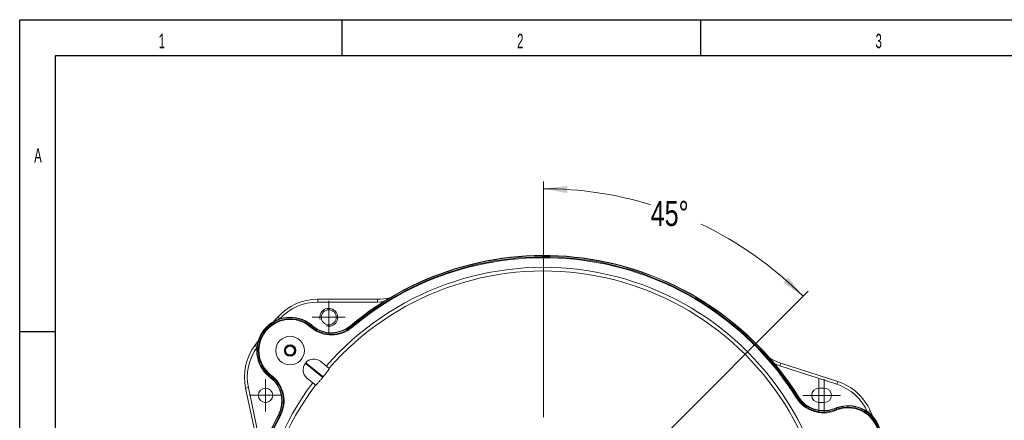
# Model space of a CAD drawing. Header units: millimetres. Extents: x 15 to 415, y 5 to 292.
# Tile 15 of 24: x 15 to 152, y 236 to 292. Entities that reach past the tile are written whole.
import ezdxf

# ---------------------------------------------------------------- set-up
doc = ezdxf.new("R2010")
doc.units = ezdxf.units.MM
doc.layers.add('SLD-0', color=179, linetype='Continuous')
doc.styles.add('SLDTEXTSTYLE1', font='TXT', dxfattribs={"width": 0.75})
doc.styles.add('SLDTEXTSTYLE2', font='TXT', dxfattribs={"width": 0.589474})
doc.dimstyles.new('SLDDIMSTYLE0', dxfattribs={"dimtxt": 3.5, "dimasz": 3.302, "dimexe": 0, "dimexo": 0.0625, "dimgap": 0.875, "dimtad": 0, "dimtih": 1, "dimtoh": 1, "dimdec": 4, "dimlfac": 2, "dimzin": 12, "dimdsep": 46, "dimtxsty": 'SLDTEXTSTYLE1', "dimsah": 1, "dimcen": 0.09, "dimazin": 3, "dimtfac": 1, "dimtofl": 0, "dimtmove": 0, "dimatfit": 3, "dimfxl": 1, "dimfrac": 2, "dimtolj": 1, "dimtzin": 12, "dimarcsym": 0})

# ---------------------------------------------------------------- blocks, each defined once
blk = doc.blocks.new('_D')
at = {"color": 7, "linetype": 'Continuous', "lineweight": 0}
for p, q in [((88.15, 236.79), (88.15, 269.64)), ((99.47, 228.75), (125.07, 254.35))]:
    blk.add_line(p, q, dxfattribs=at)
for start, end in [(73.0538, 90), (45, 64.6006)]:
    blk.add_arc((88.15, 217.43), 51.21, start, end, dxfattribs=at)
for points in [[(88.15, 268.64), (91.44, 268.03), (91.47, 269.04)], [(124.36, 253.64), (122.3, 256.27), (121.61, 255.53)]]:
    blk.add_solid(points, dxfattribs=at)
at = {"color": 7, "linetype": 'Continuous', "lineweight": 0, "insert": (103.08, 266.94), "char_height": 3.5, "attachment_point": 1, "style": 'SLDTEXTSTYLE1'}
blk.add_mtext('45°', dxfattribs=at)
blk = doc.blocks.new('SW_CENTERMARKSYMBOL_1')
at = {"color": 0, "linetype": 'Continuous', "lineweight": 0}
for p, q in [((0, 1.25), (0, 2.25)), ((-1.25, 0), (-2.25, 0)), ((0, 0), (-1.25, 0)), ((0, 0), (0, 1.25)), ((0, 0), (0, -1.25)), ((0, 0), (1.25, 0)), ((1.25, 0), (2.25, 0)), ((0, -1.25), (0, -2.25))]:
    blk.add_line(p, q, dxfattribs=at)
blk = doc.blocks.new('SW_CENTERMARKSYMBOL_2')
at = {"color": 0, "linetype": 'Continuous', "lineweight": 0}
for p, q in [((0, 1.25), (0, 2.3)), ((-1.25, 0), (-2.3, 0)), ((0, 0), (-1.25, 0)), ((0, 0), (0, 1.25)), ((0, 0), (0, -1.25)), ((0, 0), (1.25, 0)), ((1.25, 0), (2.3, 0)), ((0, -1.25), (0, -2.3))]:
    blk.add_line(p, q, dxfattribs=at)
blk = doc.blocks.new('SW_CENTERMARKSYMBOL_4')
at = {"color": 0, "linetype": 'Continuous', "lineweight": 0}
for p, q in [((0, 1.25), (0, 2.25)), ((-1.25, 0), (-2.25, 0)), ((0, 0), (-1.25, 0)), ((0, 0), (0, 1.25)), ((0, 0), (0, -1.25)), ((0, 0), (1.25, 0)), ((1.25, 0), (2.25, 0)), ((0, -1.25), (0, -2.25))]:
    blk.add_line(p, q, dxfattribs=at)
blk = doc.blocks.new('SW_CENTERMARKSYMBOL_5')
at = {"color": 0, "linetype": 'Continuous', "lineweight": 0}
for p, q in [((0, 1.25), (0, 2.25)), ((-1.25, 0), (-2.25, 0)), ((0, 0), (-1.25, 0)), ((0, 0), (0, 1.25)), ((0, 0), (0, -1.25)), ((0, 0), (1.25, 0)), ((1.25, 0), (2.25, 0)), ((0, -1.25), (0, -2.25))]:
    blk.add_line(p, q, dxfattribs=at)

msp = doc.modelspace()

# ---------------------------------------------------------------- linework, layer by layer
at = {"color": 7, "linetype": 'Continuous', "lineweight": 15}
for p, q in [((56.643336, 253.229988), (56.643334, 252.829991)), ((64.996397, 252.829989), (56.643334, 252.829991)), ((56.643336, 253.229988), (64.996396, 253.22999)), ((64.996396, 253.22999), (64.996397, 252.829989)), ((55.588752, 249.520804), (55.522002, 249.438376)), ((55.786131, 249.224489), (55.522002, 249.438376)), ((55.690785, 249.646805), (55.588752, 249.520804)), ((55.588752, 249.520804), (55.85288, 249.306917)), ((55.718433, 249.680947), (55.690785, 249.646805)), ((55.954913, 249.432918), (55.690785, 249.646805)), ((55.718433, 249.680947), (55.982561, 249.46706)), ((55.85288, 249.306917), (55.786131, 249.224489)), ((55.954913, 249.432918), (55.85288, 249.306917)), ((55.982561, 249.46706), (55.954913, 249.432918)), ((61.228358, 249.480528), (61.332647, 249.35639)), ((47.860765, 246.786504), (48.184066, 246.550971)), ((58.259873, 243.569637), (57.022701, 244.57148)), ((54.983326, 244.357132), (54.920394, 244.279417)), ((57.34003, 242.320034), (54.920394, 244.279417)), ((57.402962, 242.39775), (54.983326, 244.357132)), ((121.236582, 244.322419), (121.112974, 243.941995)), ((129.05721, 241.360758), (121.112974, 243.941995)), ((121.236582, 244.322419), (129.180816, 241.74118)), ((49.865754, 242.45349), (49.893402, 242.487633)), ((50.129882, 242.239603), (49.865754, 242.45349)), ((49.893402, 242.487633), (49.995435, 242.613633)), ((49.893402, 242.487633), (50.15753, 242.273746)), ((49.995435, 242.613633), (50.062185, 242.696062)), ((50.259563, 242.399747), (49.995435, 242.613633)), ((50.062185, 242.696062), (50.326313, 242.482175)), ((50.129882, 242.239603), (50.15753, 242.273746)), ((50.15753, 242.273746), (50.259563, 242.399747)), ((50.259563, 242.399747), (50.326313, 242.482175)), ((56.371912, 241.2382), (55.13474, 242.240042)), ((129.05721, 241.360758), (129.180816, 241.74118)), ((46.586566, 240.810912), (46.977823, 240.894078)), ((48.323263, 232.640386), (46.586566, 240.810912)), ((46.977823, 240.894078), (48.714523, 232.72355)), ((127.306552, 240.817064), (126.556554, 240.817139)), ((123.661552, 239.59208), (123.524006, 239.506246)), ((126.556352, 238.81714), (127.306352, 238.817063)), ((128.64644, 237.958233), (128.963735, 238.080031)), ((128.662184, 237.917216), (128.64644, 237.958233)), ((128.979478, 238.039015), (128.662184, 237.917216)), ((128.662184, 237.917216), (128.720287, 237.765853)), ((128.720287, 237.765853), (129.037582, 237.887651)), ((129.075591, 237.78863), (128.758298, 237.666831)), ((128.979478, 238.039015), (128.963735, 238.080031)), ((128.979478, 238.039015), (129.037582, 237.887651)), ((51.207372, 237.105641), (51.350479, 237.029439))]:
    msp.add_line(p, q, dxfattribs=at)
at = {"color": 8, "linetype": 'Continuous', "lineweight": 15}
for p, q in [((51.063246, 250.741238), (51.346544, 250.48682)), ((133.370679, 237.495474), (133.71873, 237.649894))]:
    msp.add_line(p, q, dxfattribs=at)
at = {"color": 7, "linetype": 'Continuous', "lineweight": 15, "flags": 128}
for points in [[(65.796054, 252.870564), (65.481063, 252.844871), (64.996397, 252.829989)], [(50.51679, 250.12252), (50.641074, 250.265066), (51.063246, 250.741238)], [(61.200097, 249.514165), (61.20056, 249.513613), (61.201952, 249.511958), (61.204252, 249.509221), (61.207441, 249.505423), (61.21149, 249.500603), (61.216358, 249.494811), (61.221999, 249.488096), (61.228358, 249.480528)], [(61.332647, 249.35639), (61.339665, 249.348038), (61.347271, 249.338985), (61.355392, 249.329319), (61.363952, 249.31913), (61.372865, 249.308519), (61.382053, 249.297584), (61.391418, 249.286436), (61.400875, 249.275181)], [(47.860765, 246.786504), (48.238758, 247.298452), (48.352348, 247.449657)], [(121.112974, 243.941995), (120.656626, 244.105919), (120.364996, 244.227692)], [(123.524006, 239.506246), (123.514752, 239.500472), (123.504722, 239.494213), (123.49401, 239.487529), (123.48272, 239.480483), (123.470963, 239.473145), (123.458849, 239.465588), (123.446497, 239.457878), (123.434024, 239.450094)], [(123.698826, 239.61534), (123.698213, 239.614959), (123.696381, 239.613815), (123.693346, 239.61192), (123.689138, 239.609293), (123.683799, 239.605961), (123.67738, 239.601956), (123.66994, 239.597315), (123.661552, 239.59208)], [(128.720287, 237.765853), (128.724195, 237.75567), (128.728432, 237.744632), (128.732959, 237.732846), (128.737728, 237.720423), (128.742695, 237.707484), (128.747811, 237.694152), (128.75303, 237.680559), (128.758298, 237.666831)], [(129.037582, 237.887651), (129.04149, 237.877468), (129.045727, 237.86643), (129.050254, 237.854644), (129.055023, 237.842221), (129.059988, 237.829279), (129.065106, 237.81595), (129.070325, 237.802357), (129.075591, 237.78863)], [(133.71873, 237.649894), (133.973093, 237.066571), (134.047246, 236.892595)], [(51.168593, 237.12629), (51.16923, 237.125951), (51.171138, 237.124934), (51.174294, 237.123254), (51.178671, 237.120924), (51.184228, 237.117965), (51.190906, 237.114408), (51.198647, 237.110287), (51.207372, 237.105641)], [(51.350479, 237.029439), (51.360108, 237.024312), (51.370544, 237.018754), (51.381688, 237.012821), (51.393434, 237.006566), (51.405666, 237.000053), (51.418272, 236.99334), (51.431124, 236.986497), (51.444099, 236.979588)]]:
    msp.add_lwpolyline(points, dxfattribs=at)
at = {"color": 7, "linetype": 'Continuous', "lineweight": 15}
for centre, radius in [((58.188034, 250.704989), 1.05), ((52.792095, 246.067218), 2), ((52.792095, 246.067218), 0.800213), ((52.792095, 246.067218), 0.61875), ((49.377549, 239.824946), 1)]:
    msp.add_circle(centre, radius, dxfattribs=at)
for centre, radius, start, end in [((88.152236, 217.43314), 41.9, 31.96547117, 130.03452883), ((88.152236, 217.43314), 41.856066, 31.96547117, 130.03452883), ((88.152236, 217.43314), 41.693934, 31.96547117, 130.03452883), ((88.152236, 217.43314), 41.587868, 31.96547117, 130.03452883), ((88.152236, 217.43314), 40.243012, 23.13611204, 138.86388796), ((88.152236, 217.43314), 39.743099, 23.16299407, 138.83700593), ((56.643335, 245.729989), 7.5, 90, 138.07429256), ((56.643335, 245.729989), 7.1, 90, 138.07429256), ((64.996397, 260.729989), 7.5, 270, 283.15229619), ((52.792095, 246.067218), 4.65, 51, 231), ((52.792095, 246.067218), 4.606066, 51, 231), ((52.792095, 246.067218), 4.443934, 51, 231), ((52.792095, 246.067218), 4.337868, 51, 231), ((58.562775, 252.653359), 4.412132, 231, 310.03452883), ((58.562775, 252.653359), 4.306066, 231, 310.03452883), ((58.562775, 252.653359), 4.143934, 231, 310.03452883), ((58.562775, 252.653359), 4.1, 231, 310.03452883), ((53.922672, 242.37025), 7.5, 143.92570744, 192), ((53.922672, 242.37025), 7.1, 143.92570744, 192), ((52.792095, 246.067218), 0.721688, 171, 231), ((52.792095, 246.067218), 0.721688, 111, 171), ((52.792095, 246.067218), 0.721688, 51, 111), ((52.792095, 246.067218), 0.721688, 291, 351), ((52.792095, 246.067218), 0.721688, 351, 51), ((52.792095, 246.067218), 0.721688, 231, 291), ((56.110188, 243.444617), 1.45, 51, 141), ((123.554209, 251.455343), 7.5, 238.84770381, 252), ((56.047256, 243.366903), 1.45, 141, 231), ((47.549668, 239.053305), 4.1, 331.96547117, 51), ((47.549668, 239.053305), 4.143934, 331.96547117, 51), ((47.549668, 239.053305), 4.306066, 331.96547117, 51), ((47.549668, 239.053305), 4.412132, 331.96547117, 51), ((88.760709, 216.940409), 40.390401, 140.92907197, 141.07092803), ((126.863189, 234.608257), 7.5, 23.92570744, 72), ((88.152236, 217.43314), 40.243012, 143.13611204, 258.86388796), ((88.152236, 217.43314), 39.743099, 143.16299407, 258.83700593), ((126.556452, 239.817139), 1, 89.99420477, 269.99420477), ((127.306452, 239.817063), 1, 269.99420477, 89.99420477), ((126.863189, 234.608257), 7.1, 23.92570744, 72), ((127.177131, 241.785913), 4.412132, 211.96547117, 291), ((127.177131, 241.785913), 4.306066, 211.96547117, 291), ((127.177131, 241.785913), 4.143934, 211.96547117, 291), ((127.177131, 241.785913), 4.1, 211.96547117, 291), ((130.630145, 233.738882), 4.65, 291, 111), ((130.630145, 233.738882), 4.606066, 291, 111), ((130.630145, 233.738882), 4.443934, 291, 111), ((130.630145, 233.738882), 4.337868, 291, 111), ((88.152236, 217.43314), 41.9, 151.96547117, 250.03452883), ((88.152236, 217.43314), 41.856066, 151.96547117, 250.03452883), ((88.152236, 217.43314), 41.693934, 151.96547117, 250.03452883), ((88.152236, 217.43314), 41.587868, 151.96547117, 250.03452883)]:
    msp.add_arc(centre, radius, start, end, dxfattribs=at)
at = {"color": 7, "linetype": 'Continuous', "lineweight": 0}
msp.add_arc((58.188034, 250.704989), 1.25, 255, 195, dxfattribs=at)
at = {"color": 7, "linetype": 'Continuous', "lineweight": 15}
for points, knots in [([(52.079291, 246.180115), (52.105587, 246.212588), (52.179329, 246.303651), (52.316548, 246.473103), (52.445013, 246.631744), (52.513953, 246.716877), (52.533464, 246.740972)], [0, 0, 0, 0, 0.1839478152, 0.5158431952, 0.8629690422, 1, 1, 1, 1]), ([(52.337921, 245.506362), (52.300897, 245.602813), (52.237545, 245.767852), (52.145452, 246.007766), (52.099612, 246.12718), (52.079291, 246.180115)], [0, 0, 0, 0, 0.439109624, 0.7513618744, 1, 1, 1, 1]), ([(53.246267, 246.628076), (53.144225, 246.644237), (52.969622, 246.671891), (52.715802, 246.712091), (52.589468, 246.732102), (52.533464, 246.740972)], [0, 0, 0, 0, 0.439109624, 0.7513618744, 1, 1, 1, 1]), ([(53.050726, 245.393463), (53.077022, 245.425936), (53.150763, 245.516999), (53.287982, 245.686451), (53.416448, 245.845092), (53.485387, 245.930225), (53.504899, 245.95432)], [0, 0, 0, 0, 0.1839478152, 0.5158431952, 0.8629690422, 1, 1, 1, 1]), ([(53.246267, 246.628076), (53.283292, 246.531624), (53.346645, 246.366585), (53.438738, 246.126669), (53.484578, 246.007255), (53.504899, 245.95432)], [0, 0, 0, 0, 0.4391119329, 0.7513628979, 1, 1, 1, 1]), ([(52.337921, 245.506362), (52.439963, 245.4902), (52.614567, 245.462544), (52.868388, 245.422344), (52.994722, 245.402334), (53.050726, 245.393463)], [0, 0, 0, 0, 0.4391119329, 0.7513628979, 1, 1, 1, 1]), ([(58.259873, 243.569637), (58.260399, 243.563755), (58.261448, 243.552027), (58.228363, 243.492073), (58.171575, 243.404035), (58.091344, 243.288828), (57.991717, 243.151942), (57.876227, 242.998046), (57.748457, 242.831906), (57.591616, 242.631709), (57.472964, 242.484562), (57.402962, 242.39775)], [0, 0, 0, 0, 0.1135767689, 0.2264636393, 0.3376747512, 0.4465660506, 0.5528012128, 0.65637612, 0.7575902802, 0.8569843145, 1, 1, 1, 1]), ([(57.34003, 242.320034), (57.241865, 242.19965), (57.095058, 242.019613), (56.866762, 241.749728), (56.701715, 241.560626), (56.568446, 241.414881), (56.486049, 241.329085), (56.404453, 241.250225), (56.384724, 241.242934), (56.371912, 241.2382)], [0, 0, 0, 0, 0.1989086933, 0.2974705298, 0.4965145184, 0.6002925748, 0.704055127, 0.8078061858, 1, 1, 1, 1])]:
    msp.add_open_spline(points, degree=3, knots=knots, dxfattribs=at)
at = {"layer": 'SLD-0', "color": 179, "linetype": 'Continuous'}
for p, q in [((15.078844, 5.21478), (15.078844, 292.21478)), ((15.078844, 292.21478), (415.078844, 292.21478)), ((60.078844, 287.21478), (60.078844, 292.21478)), ((110.078844, 287.21478), (110.078844, 292.21478)), ((20.078844, 10.21478), (20.078844, 287.21478)), ((20.078844, 287.21478), (410.078844, 287.21478)), ((15.078844, 248.71478), (20.078844, 248.71478))]:
    msp.add_line(p, q, dxfattribs=at)

# ---------------------------------------------------------------- block references
at = {"color": 7, "linetype": 'Continuous', "lineweight": 0}
for name, p in [('SW_CENTERMARKSYMBOL_2', (58.188034, 250.704989)), ('SW_CENTERMARKSYMBOL_1', (49.377549, 239.824946)), ('SW_CENTERMARKSYMBOL_5', (126.556452, 239.817139)), ('SW_CENTERMARKSYMBOL_4', (127.306452, 239.817063))]:
    msp.add_blockref(name, p, dxfattribs=at)

# ---------------------------------------------------------------- texts
at = {"layer": 'SLD-0', "char_height": 2, "attachment_point": 2, "style": 'SLDTEXTSTYLE2'}
for s, insert in [('1', (34.91063, 290.242742)), ('2', (84.897399, 290.242742)), ('3', (134.897399, 290.242742)), ('A', (17.628936, 274.270617))]:
    msp.add_mtext(s, dxfattribs=dict(at, insert=insert))

# ---------------------------------------------------------------- dimensions: what is measured, and where the dimension line sits
at = {"color": 7, "linetype": 'Continuous', "lineweight": 0}
dim = msp.add_angular_dim_2l(base=(117.670975, 259.279111), line1=((88.152236, 217.43314), (98.758838, 228.039742)), line2=((88.152236, 235.787125), (88.152236, 159.585696)), dimstyle='SLDDIMSTYLE0', dxfattribs=at)
dim.commit()
dim.dimension.update_dxf_attribs({"geometry": '_D', "text_midpoint": (106.597952, 265.205483), "dimtype": 162})

doc.saveas('drawing.dxf')
